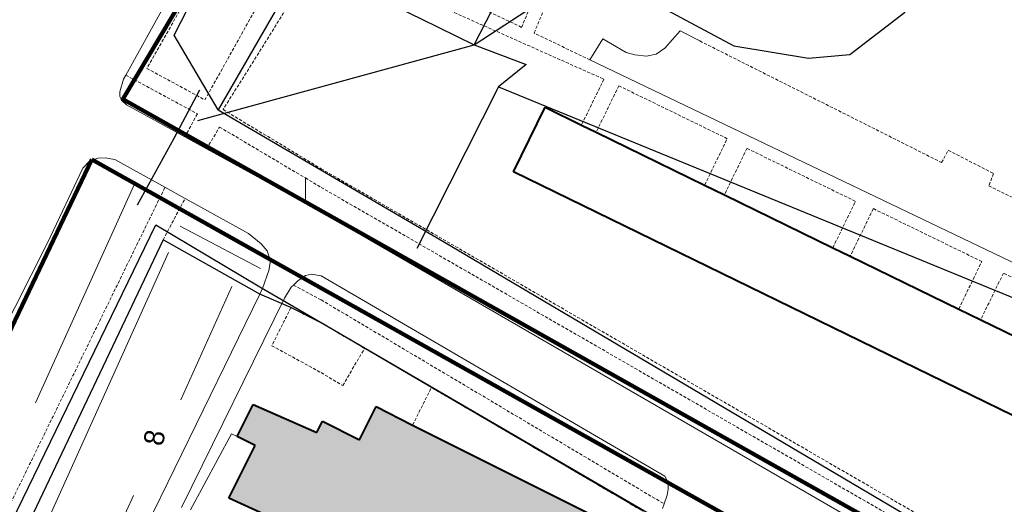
# Model space of a CAD drawing. Extents: x 13 to 4138, y -4831 to -1000.
# Tile 115 of 203: x 1952 to 2109, y -2343 to -2266. Entities that reach past the tile are written whole.
import ezdxf
from ezdxf.enums import TextEntityAlignment as Align

# ---------------------------------------------------------------- set-up
doc = ezdxf.new("R2010")
doc.units = 0
doc.header["$MEASUREMENT"] = 0
doc.linetypes.add('DASHED', pattern=[0.75, 0.5, -0.25])
for name, color, linetype in [('11', 7, 'CONTINUOUS'), ('24', 7, 'CONTINUOUS'), ('40', 7, 'CONTINUOUS'), ('42', 7, 'CONTINUOUS'), ('6', 7, 'CONTINUOUS'), ('границы команд_1', 10, 'CONTINUOUS'), ('ПЕШЕХОДНЫЕ_ДОРОЖКИ', 3, 'CONTINUOUS'), ('ПЕШЕХОДНЫЕ_ПЕРЕХОДЫ', 1, 'CONTINUOUS'), ('ТРОТУАРЫ', 7, 'CONTINUOUS')]:
    doc.layers.add(name, color=color, linetype=linetype)
doc.layers.add('заборы', color=5, linetype='CONTINUOUS', lineweight=30)
doc.layers.add('заливки дома', color=90, linetype='CONTINUOUS', lineweight=40)
doc.styles.get("Standard").update_dxf_attribs({"font": 'txt', "height": 0.2})

msp = doc.modelspace()

# ---------------------------------------------------------------- hatches: boundary and pattern name
at = {"layer": 'заливки дома', "lineweight": 30}
h = msp.add_hatch(color=8, dxfattribs=at)
h.dxf.hatch_style = 1
h.paths.add_polyline_path([(2481.35, -2787.7), (2479.9, -2790.89), (2478.24, -2794.54), (2495.53, -2802.4), (2498.64, -2795.55)])
h.paths.add_polyline_path([(2469.68, -2827.54), (2466.55, -2826.08), (2466.55, -2826.08), (2466.55, -2826.08), (2463.2, -2824.52), (2449.2, -2817.99), (2445.92, -2816.47), (2442.72, -2814.98), (2428.76, -2808.47), (2425.47, -2806.93), (2422.28, -2805.45), (2413.6, -2801.4), (2408.53, -2812.28), (2469.95, -2840.91), (2475.03, -2830.03)])
h.paths.add_polyline_path([(2488.78, -2881.62), (2479.49, -2876.51), (2475.15, -2874.12), (2470.14, -2871.54), (2454.1, -2863.26), (2414.98, -2940.35), (2453.18, -2956.42), (2466.26, -2928.92)])
h.paths.add_polyline_path([(2577.3, -2893.9), (2576.08, -2893.3), (2579.23, -2886.86), (2580.02, -2887.25), (2580.51, -2886.25), (2583.13, -2880.89), (2585.58, -2875.9), (2584.12, -2875.18), (2586.93, -2869.43), (2587.97, -2869.94), (2591.07, -2863.61), (2580.14, -2858.26), (2576.9, -2864.89), (2575.89, -2864.39), (2570.41, -2875.6), (2567.85, -2880.84), (2565.09, -2886.49), (2566.66, -2887.26), (2560.41, -2900.05), (2559.23, -2899.47), (2556, -2906.08), (2553.86, -2910.46), (2548.28, -2921.88), (2549.73, -2922.59), (2546.55, -2929.11), (2558.28, -2934.84), (2561.15, -2928.97), (2559.57, -2928.2), (2562.3, -2922.62), (2563.39, -2923.16), (2566.8, -2916.2), (2569.14, -2911.4), (2567.68, -2910.68), (2568.04, -2909.95), (2570.58, -2904.76), (2571.72, -2905.32)])
h.paths.add_polyline_path([(2520.45, -2910.28), (2507.53, -2904.09), (2501.77, -2916.1), (2514.69, -2922.29)])
h.paths.add_polyline_path([(2521.48, -2893.27), (2514.25, -2890.09), (2510.89, -2897.09), (2518.51, -2900.31)])
h.paths.add_polyline_path([(2531.05, -2966.03), (2534.2, -2959.49), (2533.12, -2958.96), (2535.86, -2953.26), (2536.77, -2953.7), (2539.58, -2947.87), (2528.76, -2942.66), (2527.93, -2942.26), (2524.6, -2949.17), (2523.76, -2948.76), (2518.25, -2960.21), (2515.61, -2965.69), (2513.2, -2970.69), (2514.83, -2971.48), (2508.95, -2983.69), (2507.78, -2983.13), (2505.98, -2986.87), (2503.6, -2991.8), (2499.66, -3000), (2516.36, -3000), (2518.45, -2995.67), (2518.66, -2995.23), (2517, -2994.43), (2519.87, -2988.47), (2520.68, -2988.86), (2526.32, -2977.18), (2525.11, -2976.6), (2527.2, -2972.27), (2527.97, -2970.66), (2528.66, -2970.99)])
h.paths.add_polyline_path([(2511.95, -3006.57), (2513.04, -3007.08), (2515.89, -3000.99), (2516.36, -3000), (2499.66, -3000), (2497.14, -3005.36), (2498.5, -3006), (2495.27, -3012.88), (2507.6, -3018.67), (2510.32, -3012.87), (2509.23, -3012.36)])
h.paths.add_polyline_path([(2418.47, -2982.95), (2411.27, -2979.4), (2406.5, -2977.05), (2407.62, -2974.78), (2402.22, -2972.12), (2395.51, -2968.81), (2389.8, -2966), (2388.59, -2968.45), (2376.76, -2962.61), (2370.05, -2976.22), (2375.91, -2979.1), (2375.2, -2980.54), (2381.89, -2983.84), (2382.78, -2982.05), (2388.52, -2984.88), (2390, -2981.88), (2395.63, -2984.66), (2394.35, -2987.25), (2400.53, -2990.3), (2399.46, -2992.46), (2406.49, -2995.93), (2407.45, -2993.98), (2411.94, -2996.19)])
h.paths.add_polyline_path([(2402.58, -2852.22), (2392, -2847.23), (2389.55, -2852.42), (2387.98, -2855.75), (2386.54, -2858.8), (2379.82, -2873.05), (2378.32, -2876.23), (2376.82, -2879.43), (2370.2, -2893.47), (2368.65, -2896.75), (2368.65, -2896.75), (2368.65, -2896.75), (2367.19, -2899.85), (2360.66, -2913.71), (2359.15, -2916.9), (2357.64, -2920.09), (2351.29, -2933.57), (2349.73, -2936.89), (2348.28, -2939.95), (2344.07, -2948.9), (2354.64, -2953.89)])
h.paths.add_polyline_path([(2045.07, -2478.55), (2022.92, -2467.73), (2020.35, -2473.13), (2000, -2463.46), (1997.68, -2462.41), (1990.39, -2459.09), (1987.27, -2457.67), (1981.38, -2454.99), (1979.07, -2460.16), (1971.24, -2477.63), (1977.98, -2480.73), (1979.96, -2481.64), (1989.07, -2485.83), (1990.92, -2486.68), (2000, -2490.85), (2009.88, -2495.38), (2014.57, -2497.53), (2032.2, -2505.61)])
h.paths.add_polyline_path([(2000, -2457.31), (2000, -2456.54), (1993.18, -2453.2), (1990.39, -2459.09), (1997.68, -2462.41)])
h.paths.add_polyline_path([(2047.27, -2423.21), (2034.88, -2417.27), (2029.43, -2428.63), (2041.81, -2434.57), (2045.26, -2427.39)])
h.paths.add_polyline_path([(2036.71, -2413.47), (2034.88, -2417.27), (2047.27, -2423.21), (2049.09, -2419.42)])
h.paths.add_polyline_path([(2029.43, -2428.63), (2027.6, -2432.44), (2039.98, -2438.38), (2041.81, -2434.57)])
h.paths.add_polyline_path([(2049.73, -2429.54), (2045.26, -2427.39), (2041.81, -2434.57), (2046.28, -2436.72)])
h.paths.add_polyline_path([(2034.28, -2397.78), (2032.69, -2397.04), (2026.65, -2394.22), (2032.97, -2380.71), (2018.91, -2374.13), (2010.91, -2391.24), (2019.1, -2395.07), (2005.08, -2425.04), (2010, -2427.34), (2015.39, -2429.86), (2018.57, -2431.35), (2025.37, -2416.81)])
h.paths.add_polyline_path([(2040.62, -2384.28), (2032.97, -2380.71), (2026.65, -2394.22), (2032.69, -2397.04), (2034.56, -2393.05), (2036.17, -2393.81)])
h.paths.add_polyline_path([(2035.12, -2376.12), (2021.05, -2369.55), (2018.91, -2374.13), (2032.97, -2380.71)])
h.paths.add_polyline_path([(2029.35, -2418.69), (2025.37, -2416.81), (2018.57, -2431.35), (2021.15, -2432.57), (2023.29, -2428.05), (2024.61, -2428.68)])
h.paths.add_polyline_path([(2010, -2427.34), (2008.62, -2430.21), (2013.99, -2432.78), (2015.39, -2429.86)])
h.paths.add_polyline_path([(1998.38, -2421.79), (1999.05, -2420.34), (1970.56, -2407.09), (1962.39, -2424.65), (1978.9, -2432.33), (1982.25, -2433.88), (1990.89, -2437.9)])
h.paths.add_polyline_path([(1978.9, -2432.33), (1977.39, -2435.22), (1980.73, -2436.75), (1982.25, -2433.88)], flags=17)
h.paths.add_polyline_path([(1959.97, -2416.27), (1946.3, -2409.91), (1938.1, -2427.69), (1944.8, -2430.78), (1939.22, -2442.86), (1936.97, -2447.73), (1936.09, -2449.66), (1931.58, -2459.43), (1933.98, -2460.54), (1941.82, -2464.15), (1945.4, -2465.8), (1955.92, -2443), (1960.51, -2433.05), (1957.7, -2431.75), (1953.21, -2429.68)])
h.paths.add_polyline_path([(1941.82, -2464.15), (1933.98, -2460.54), (1932.63, -2463.15), (1931.19, -2462.52), (1929.45, -2466.28), (1938.17, -2470.3), (1942.31, -2472.14), (1944.06, -2468.45), (1940.58, -2466.83)])
h.paths.add_polyline_path([(1959.52, -2444.88), (1955.92, -2443), (1945.4, -2465.8), (1949.91, -2467.75)])
h.paths.add_polyline_path([(1964.24, -2418.09), (1959.97, -2416.27), (1953.21, -2429.68), (1957.7, -2431.75)])
h.paths.add_polyline_path([(2014.6, -2330.54), (2008.76, -2327.6), (2006.11, -2332.88), (2000.21, -2329.92), (2000, -2330.36), (1999.34, -2331.73), (1989.16, -2327.24), (1986.59, -2332.39), (1989.47, -2333.8), (1985.26, -2342.23), (1992.73, -2345.6), (1995.43, -2346.82), (1998.12, -2348.03), (2000, -2348.88), (2006.38, -2351.97), (2008.28, -2352.88), (2010.52, -2348.43), (2012.64, -2344.19), (2042.16, -2359.01), (2044.95, -2353.44), (2041.82, -2351.86), (2044.9, -2345.73)])
h.paths.add_polyline_path([(2012.64, -2344.19), (2010.52, -2348.43), (2033.63, -2360.12), (2032.92, -2361.53), (2039.26, -2364.74), (2042.16, -2359.01)])
h.paths.add_polyline_path([(2047.7, -2354.82), (2046.43, -2354.18), (2044.95, -2353.44), (2042.16, -2359.01), (2044.91, -2360.39)])
h.paths.add_polyline_path([(2447.81, -2975.59), (2442.53, -2972.96), (2437.15, -2983.73), (2442.43, -2986.36)])

# ---------------------------------------------------------------- linework, layer by layer
at = {"layer": '11', "color": 253, "linetype": 'Continuous', "lineweight": 0}
for p, q in [((1947.22, -2359.03), (1974.78, -2300.99)), ((1974.78, -2300.99), (1990.21, -2309.64))]:
    msp.add_line(p, q, dxfattribs=at)
at = {"layer": '24', "color": 253, "linetype": 'DASHED', "lineweight": 0}
for p, q in [((2055.65, -2210.6), (2031.98, -2267.09)), ((2034, -2267.99), (2057.44, -2211.41)), ((2031.98, -2267.09), (2000.11, -2251.78)), ((1982.61, -2255.3), (1972.18, -2273.64)), ((2000, -2255.27), (1984.35, -2280.21)), ((2000, -2255.27), (2045.13, -2275.36)), ((1991.54, -2260.57), (1981.45, -2278.66)), ((2042.9, -2272.29), (2034, -2267.99)), ((2060.44, -2269.26), (2099.02, -2288.66)), ((1972.18, -2273.64), (1981.45, -2278.66)), ((1968.83, -2274.71), (1980.25, -2280.88)), ((2045.13, -2275.36), (2041.56, -2282.67)), ((2047.51, -2276.41), (2043.9, -2283.81)), ((2064.82, -2284.85), (2047.51, -2276.41)), ((1984.35, -2280.21), (2000, -2289.64)), ((1980.25, -2280.88), (1978.26, -2284.57)), ((1981.71, -2286.47), (1983.79, -2282.99)), ((1983.79, -2282.99), (1997.48, -2291.12)), ((2061.21, -2292.25), (2064.82, -2284.85)), ((2067.97, -2286.4), (2064.37, -2293.79)), ((2085.28, -2294.85), (2067.97, -2286.4)), ((2099.02, -2288.66), (2100.1, -2286.7)), ((2100.1, -2286.7), (2107.34, -2290.42)), ((2000, -2289.64), (2113.69, -2355.46)), ((1997.48, -2291.12), (2000, -2292.62)), ((2107.34, -2290.42), (2106.56, -2292.38)), ((1934.32, -2375.99), (1975.08, -2292.6)), ((2000, -2292.62), (2113.81, -2358.2)), ((2106.56, -2292.38), (2112.14, -2295.12)), ((1974.78, -2300.99), (1978.28, -2294.38)), ((2081.68, -2302.24), (2085.28, -2294.85)), ((2088.14, -2296.01), (2084.45, -2303.59)), ((2105.45, -2304.45), (2088.14, -2296.01)), ((2101.76, -2312.03), (2105.45, -2304.45)), ((2108.9, -2306.3), (2105.27, -2313.74)), ((2133.72, -2318.4), (2108.9, -2306.3)), ((1995.58, -2308.2), (2000, -2310.57)), ((2000, -2310.57), (2054.74, -2343.12)), ((1995.18, -2311.81), (1992.13, -2317.88)), ((2000, -2314.22), (1995.18, -2311.81)), ((2006.93, -2318.3), (2000, -2314.22)), ((1992.13, -2317.88), (2000, -2322.18)), ((2003.46, -2324.24), (2006.93, -2318.3)), ((2000, -2322.18), (2003.46, -2324.24)), ((2014.6, -2330.54), (2017.61, -2324.54)), ((2017.61, -2324.54), (2051.39, -2344.3))]:
    msp.add_line(p, q, dxfattribs=at)
at = {"layer": '24', "color": 253, "linetype": 'Continuous', "lineweight": 0}
for p, q in [((1982.03, -2250.86), (1968.83, -2274.71)), ((2054.86, -2270.39), (2057.31, -2267.65)), ((2057.31, -2267.65), (2060.44, -2269.26)), ((2042.9, -2272.29), (2044.97, -2268.92)), ((2044.97, -2268.92), (2048.7, -2271.08)), ((2053.49, -2271.37), (2054.86, -2270.39)), ((2131.76, -2314.83), (2042.9, -2272.29)), ((2048.7, -2271.08), (2050.07, -2271.47)), ((2050.07, -2271.47), (2051.93, -2271.67)), ((2051.93, -2271.67), (2053.49, -2271.37)), ((1967.88, -2277.36), (1968.48, -2275.36)), ((1968.83, -2274.71), (1968.48, -2275.36)), ((1967.85, -2278.11), (1967.88, -2277.36)), ((1968.17, -2278.75), (1967.85, -2278.11)), ((1968.95, -2279.46), (1968.17, -2278.75)), ((1978.26, -2284.57), (1968.95, -2279.46)), ((1981.71, -2286.47), (1978.26, -2284.57)), ((1997.48, -2295.13), (1981.71, -2286.47)), ((1963, -2288.47), (1964.37, -2287.95)), ((1964.37, -2287.95), (1965.53, -2287.9)), ((1965.53, -2287.9), (1967.09, -2288.15)), ((1961.99, -2289.55), (1956.4, -2301.36)), ((1961.99, -2289.55), (1963, -2288.47)), ((1967.09, -2288.15), (1975.08, -2292.6)), ((1975.08, -2292.6), (1978.28, -2294.38)), ((1978.28, -2294.38), (1988.39, -2300)), ((2000, -2296.52), (1997.48, -2295.13)), ((2000, -2296.52), (2106.45, -2358.04)), ((1988.39, -2300), (1990.44, -2301.62)), ((1956.4, -2301.36), (1932.81, -2347.85)), ((1990.44, -2301.62), (1991.4, -2302.75)), ((1991.4, -2302.75), (1991.93, -2304.32)), ((1991.93, -2304.32), (1991.68, -2305.9)), ((1991.68, -2305.9), (1990.65, -2308.73)), ((1996.27, -2307.51), (1997.49, -2306.69)), ((1997.49, -2306.69), (1998.47, -2306.45)), ((1998.47, -2306.45), (2000, -2306.71)), ((2000, -2306.71), (2054.88, -2338.68)), ((1995.22, -2308.56), (1995.58, -2308.2)), ((1995.58, -2308.2), (1996.27, -2307.51)), ((1990.21, -2309.64), (1962.67, -2366)), ((1990.65, -2308.73), (1990.21, -2309.64)), ((1994.16, -2310.27), (1995.22, -2308.56)), ((1977.72, -2343.71), (1994.16, -2310.27)), ((1985.71, -2331.94), (1979.15, -2344.06)), ((1986.59, -2332.39), (1985.71, -2331.94)), ((2054.88, -2338.68), (2055.41, -2339.68)), ((2055.41, -2339.68), (2055.41, -2340.79)), ((2055.41, -2340.79), (2055.23, -2341.72)), ((2055.23, -2341.72), (2054.74, -2343.12)), ((2054.74, -2343.12), (2054.49, -2343.86))]:
    msp.add_line(p, q, dxfattribs=at)
at = {"layer": '40', "color": 253, "linetype": 'Continuous', "lineweight": 0}
for p, q in [((1997.48, -2291.12), (1997.48, -2295.13)), ((1954.43, -2326.99), (1970.37, -2291.74)), ((1977.49, -2298.8), (1990.3, -2305.56)), ((1951.29, -2356.93), (1975.66, -2303.01)), ((1977.59, -2326.54), (1985.76, -2308.46)), ((1961.85, -2359.85), (1970.03, -2341.77))]:
    msp.add_line(p, q, dxfattribs=at)
at = {"layer": '6', "color": 253, "linetype": 'Continuous', "lineweight": 40}
for p, q in [((2030.72, -2290.16), (2035.76, -2279.84)), ((2035.76, -2279.84), (2041.56, -2282.67)), ((2041.56, -2282.67), (2043.9, -2283.81)), ((2043.9, -2283.81), (2061.21, -2292.25)), ((2112.7, -2330.15), (2030.72, -2290.16)), ((2061.21, -2292.25), (2064.37, -2293.79)), ((2064.37, -2293.79), (2081.68, -2302.24)), ((2081.68, -2302.24), (2084.45, -2303.59)), ((2084.45, -2303.59), (2101.76, -2312.03)), ((2101.76, -2312.03), (2105.27, -2313.74)), ((2105.27, -2313.74), (2117.74, -2319.83)), ((1986.59, -2332.39), (1989.16, -2327.24)), ((1989.16, -2327.24), (1999.34, -2331.73)), ((2006.11, -2332.88), (2008.76, -2327.6)), ((2008.76, -2327.6), (2014.6, -2330.54)), ((1999.34, -2331.73), (2000, -2330.36)), ((2000, -2330.36), (2000.21, -2329.92)), ((2000.21, -2329.92), (2006.11, -2332.88)), ((2014.6, -2330.54), (2044.9, -2345.73)), ((1989.47, -2333.8), (1986.59, -2332.39)), ((1985.26, -2342.23), (1989.47, -2333.8)), ((1992.73, -2345.6), (1985.26, -2342.23))]:
    msp.add_line(p, q, dxfattribs=at)
at = {"layer": 'границы команд_1', "color": 6, "lineweight": 100}
for points in [[(2202.96, -1885.55), (1968.34, -2278.57), (2709.12, -2695.15), (2878.09, -2362.16), (2873.74, -2354.57), (2208.14, -1883.34)], [(1963.4, -2288.16), (2704.48, -2703.65), (2532.48, -3033.92), (2506.23, -3048.96), (2486.41, -3056.28), (1781.42, -2720.03), (1883.34, -2455.8)]]:
    msp.add_lwpolyline(points, close=True, dxfattribs=at)
at = {"layer": 'заборы'}
for p, q in [((1974.78, -2300.99), (1938.12, -2378.19)), ((1990.21, -2309.64), (1974.78, -2300.99)), ((1995.19, -2311.8), (1990.21, -2309.64)), ((2000, -2314.22), (1995.19, -2311.8)), ((2017.61, -2324.54), (2000, -2314.22)), ((2051.39, -2344.3), (2017.61, -2324.54))]:
    msp.add_line(p, q, dxfattribs=at)
at = {"layer": 'ПЕШЕХОДНЫЕ_ДОРОЖКИ'}
for points in [[(2024.44, -2269.86), (2030.22, -2258.56), (2053.76, -2212.56)], [(2024.44, -2269.86), (2036.48, -2261.95), (2042.16, -2259.96), (2045.95, -2260.22), (2054.32, -2263.89), (2065.88, -2270.05), (2077.78, -2272.02), (2084.41, -2271.42), (2093.12, -2264.73), (2098.54, -2258.89), (2103.96, -2255.05), (2110.89, -2248.35), (2124.74, -2238.56), (2144.13, -2248.46), (2170.78, -2250.54), (2174.55, -2250.43)], [(1995.41, -2255.72), (2015.96, -2265.73), (2024.44, -2269.86)], [(1980.33, -2281.94), (2024.44, -2269.86)], [(2024.44, -2269.86), (2032.73, -2272.99)], [(2032.73, -2272.99), (2028.31, -2276.56), (2015.27, -2302.35)], [(2028.31, -2276.56), (2118.53, -2313.56), (2120.51, -2309.17)]]:
    msp.add_lwpolyline(points, dxfattribs=at)
at = {"layer": 'ПЕШЕХОДНЫЕ_ПЕРЕХОДЫ'}
msp.add_lwpolyline([(1970.69, -2295.41), (1976.56, -2284.76), (1980.64, -2277.05)], dxfattribs=at)
at = {"layer": 'ТРОТУАРЫ'}
for points in [[(2214.5, -1894.75), (2184.82, -1943.01), (2154.91, -1991.91), (2106.21, -2067.11), (2092.58, -2091.26), (2072.4, -2125.87), (2031.04, -2197.74), (2028.53, -2202.12), (2018.79, -2219.05), (1998.67, -2254.02), (1995.64, -2259.28), (1983.58, -2280.24)], [(1976.55, -2268.32), (1984.41, -2252.91), (1990.94, -2242.9), (1999.8, -2228.32), (2017.63, -2195.9)], [(1983.58, -2280.24), (1976.55, -2268.32)], [(1983.58, -2280.24), (2018.53, -2300.65), (2118.32, -2359.65), (2122.96, -2362.57), (2140.45, -2372.87), (2156.18, -2381.18), (2160.38, -2383.64), (2215.19, -2415.59), (2235.78, -2427.68), (2316.25, -2473.11), (2325.06, -2478.37), (2488.53, -2572.08), (2505.02, -2582.05), (2520.87, -2590.06), (2546.28, -2604.5), (2626.81, -2648.88)], [(1824.54, -2643.04), (1831.47, -2628.15), (1845.62, -2592.35), (1850.16, -2580.87), (1851.42, -2577.77), (1860.3, -2555.86), (1874.82, -2520.05), (1884.16, -2495.28), (1886.83, -2488.81), (1899.38, -2459.1), (1934.94, -2377.33), (1949.74, -2347.81), (1973.63, -2298.6)], [(1973.63, -2298.6), (1990.21, -2308.48), (2052.9, -2344.98), (2054.98, -2346.08), (2103.9, -2374.18), (2116.85, -2382.27), (2120.03, -2384.12), (2130.98, -2390.54), (2145.49, -2398.55), (2153.8, -2403.78), (2207.25, -2433.38), (2258.34, -2461.74), (2292.72, -2481.22), (2308.39, -2490.33)]]:
    msp.add_lwpolyline(points, dxfattribs=at)

# ---------------------------------------------------------------- texts
at = {"layer": '42', "color": 253, "linetype": 'Continuous', "lineweight": 0}
msp.add_text('8', height=3.2, rotation=79.1382, dxfattribs=at).set_placement((1973.37, -2332.55), align=Align.MIDDLE)

doc.saveas('drawing.dxf')
